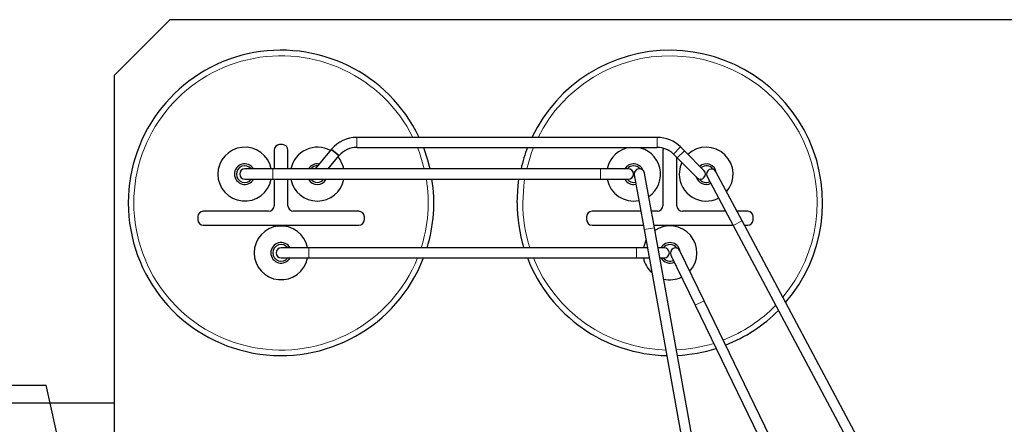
# Model space of a CAD drawing. Header units: millimetres. Extents: x 5 to 418, y 2 to 292.
# Tile 9 of 53: x 62 to 121, y 123 to 147. Entities that reach past the tile are written whole.
import ezdxf

# ---------------------------------------------------------------- set-up
doc = ezdxf.new("R2010")
doc.units = ezdxf.units.MM
doc.layers.add('SLD-0', color=7, linetype='Continuous')
doc.styles.add('SLDTEXTSTYLE0', font='TXT', dxfattribs={"width": 0.605})
doc.dimstyles.new('SLDDIMSTYLE3', dxfattribs={"dimtxt": 0.18, "dimasz": 1.016, "dimexe": 0, "dimexo": 0.0625, "dimgap": 0, "dimtad": 0, "dimtih": 1, "dimtoh": 1, "dimdec": 0, "dimrnd": 1e-09, "dimzin": 0, "dimdsep": 46, "dimtxsty": 'Standard', "dimblk1": 'DOT', "dimblk2": 'DOT', "dimsah": 1, "dimcen": 0.09, "dimadec": 0, "dimazin": 0, "dimtfac": 1.016, "dimtdec": 0, "dimtofl": 0, "dimtmove": 0, "dimatfit": 3, "dimldrblk": 'DOT', "dimfxl": 1, "dimfrac": 2, "dimtolj": 1, "dimtzin": 0, "dimarcsym": 0})

# ---------------------------------------------------------------- blocks, each defined once
blk = doc.blocks.new('SW_NOTE_0_2')
at = {"layer": 'SLD-0', "color": 0}
blk.add_line((-30.459, 0), (0, 0), dxfattribs=at)
at = {"layer": 'SLD-0', "color": 0, "attachment_point": 1, "style": 'SLDTEXTSTYLE0'}
for s, insert, char_height in [('M8 Erdung', (-30.848, 9.831), 3.5), ('protective earth', (-29.658, 4.166), 3.175)]:
    blk.add_mtext(s, dxfattribs=dict(at, insert=insert, char_height=char_height))
blk = doc.blocks.new('_Dot')
at = {"color": 0, "linetype": 'ByBlock', "lineweight": -2}
blk.add_line((-0.5, 0), (-1, 0), dxfattribs=at)
at = {"color": 0, "linetype": 'ByBlock', "const_width": 0.5}
blk.add_lwpolyline([(-0.25, 0, 1), (0.25, 0, 1)], format="xyb", close=True, dxfattribs=at)

msp = doc.modelspace()

# ---------------------------------------------------------------- linework, layer by layer
at = {"color": 7, "linetype": 'Continuous', "lineweight": 25}
for p, q in [((70.6871, 147.3605), (67.3538, 144.0271)), ((130.6871, 147.3605), (70.6871, 147.3605)), ((67.3538, 122.4771), (67.3538, 144.0271)), ((99.9301, 140.2938), (81.892, 140.2938)), ((76.9371, 139.5271), (76.9371, 138.4105)), ((77.4371, 139.8605), (77.2705, 139.8605)), ((77.7705, 138.4105), (77.7705, 139.5271)), ((80.362, 139.5634), (79.3946, 138.4105)), ((80.3854, 139.5913), (80.362, 139.5634)), ((81.892, 139.6938), (99.9301, 139.6938)), ((100.2705, 139.5271), (100.2705, 136.1938)), ((101.5541, 139.4844), (101.3208, 139.7178)), ((102.7326, 138.3059), (101.5541, 139.4844)), ((80.1778, 138.4105), (80.8216, 139.1777)), ((80.8216, 139.1777), (80.845, 139.2056)), ((100.8965, 139.2935), (101.1298, 139.0602)), ((101.1038, 136.1938), (101.1038, 139.0862)), ((101.1298, 139.0602), (102.3084, 137.8817)), ((76.8538, 138.4105), (75.1871, 138.4105)), ((96.5205, 138.4105), (76.8538, 138.4105)), ((98.1871, 138.4105), (96.5205, 138.4105)), ((75.1871, 137.7771), (76.8538, 137.7771)), ((76.8538, 137.7771), (96.5205, 137.7771)), ((76.9371, 137.7771), (76.9371, 136.1938)), ((77.7705, 136.1938), (77.7705, 137.7771)), ((96.5205, 137.7771), (98.1871, 137.7771)), ((98.5422, 138.0375), (99.1348, 134.7573)), ((99.7581, 134.8699), (99.1654, 138.1501)), ((102.9223, 137.9529), (104.4883, 135.0103)), ((105.018, 135.2922), (103.452, 138.2347)), ((72.3538, 135.5271), (72.3538, 135.3605)), ((76.6038, 135.8605), (72.6871, 135.8605)), ((82.0205, 135.8605), (78.1038, 135.8605)), ((82.3538, 135.3605), (82.3538, 135.5271)), ((95.6871, 135.5271), (95.6871, 135.3605)), ((98.9355, 135.8605), (96.0205, 135.8605)), ((99.9371, 135.8605), (99.5791, 135.8605)), ((104.0359, 135.8605), (101.4371, 135.8605)), ((105.3538, 135.8605), (104.7155, 135.8605)), ((105.6871, 135.3605), (105.6871, 135.5271)), ((72.6871, 135.0271), (82.0205, 135.0271)), ((96.0205, 135.0271), (99.0861, 135.0271)), ((99.1348, 134.7573), (101.8558, 119.6968)), ((99.7297, 135.0271), (104.4793, 135.0271)), ((102.479, 119.8094), (99.7581, 134.8699)), ((104.4883, 135.0103), (112.1649, 120.5855)), ((112.6946, 120.8674), (105.018, 135.2922)), ((105.159, 135.0271), (105.3538, 135.0271)), ((79.0205, 133.6605), (77.3538, 133.6605)), ((98.6871, 133.6605), (79.0205, 133.6605)), ((99.333, 133.6605), (98.6871, 133.6605)), ((100.3538, 133.6605), (99.9574, 133.6605)), ((77.3538, 133.0605), (79.0205, 133.0605)), ((79.0205, 133.0605), (98.6871, 133.0605)), ((98.6871, 133.0605), (99.4414, 133.0605)), ((100.085, 133.0605), (100.3538, 133.0605)), ((100.7504, 133.2298), (102.2021, 130.2292)), ((102.7422, 130.4905), (101.2905, 133.4911)), ((102.2021, 130.2292), (106.9177, 120.4815)), ((107.4579, 120.7427), (102.7422, 130.4905)), ((52.1871, 124.3605), (67.3538, 124.3605))]:
    msp.add_line(p, q, dxfattribs=at)
at = {"color": 7, "linetype": 'Continuous', "lineweight": 18}
for p, q in [((81.892, 140.2938), (81.892, 139.6938)), ((99.9301, 140.2938), (99.9301, 139.6938)), ((80.362, 139.5634), (80.8216, 139.1777)), ((80.3854, 139.5913), (80.845, 139.2056)), ((101.3208, 139.7178), (100.8965, 139.2935)), ((101.5541, 139.4844), (101.1298, 139.0602)), ((76.8538, 138.4105), (76.8538, 137.7771)), ((96.5205, 138.4105), (96.5205, 137.7771)), ((99.1348, 134.7573), (99.7581, 134.8699)), ((104.4883, 135.0103), (105.018, 135.2922)), ((79.0205, 133.6605), (79.0205, 133.0605)), ((98.6871, 133.6605), (98.6871, 133.0605)), ((102.2021, 130.2292), (102.7422, 130.4905))]:
    msp.add_line(p, q, dxfattribs=at)
at = {"color": 7, "linetype": 'Continuous', "lineweight": 18, "flags": 128}
for points in [[(85.946, 138.4105), (85.6544, 139.3816), (85.5341, 139.6938)], [(92.5069, 139.6938), (92.3865, 139.3816), (92.095, 138.4105)], [(91.9682, 137.7771), (91.9135, 137.386), (91.8538, 136.3605)]]:
    msp.add_lwpolyline(points, dxfattribs=at)
at = {"color": 7, "linetype": 'Continuous', "lineweight": 25, "flags": 128}
for points in [[(85.8929, 139.6938), (86.1492, 138.943), (86.2883, 138.4105)], [(100.292, 139.645), (100.2769, 139.5922), (100.2705, 139.5271)], [(101.4058, 138.7842), (101.3084, 138.5247), (101.2485, 138.0885)], [(91.5205, 136.3605), (91.5802, 137.4054), (91.6306, 137.7771)], [(99.253, 134.1033), (99.134, 133.8002), (99.1014, 133.6605)]]:
    msp.add_lwpolyline(points, dxfattribs=at)
at = {"color": 7, "linetype": 'Continuous', "lineweight": 25}
for centre, radius, start, end in [((77.3538, 136.3605), 9.1667, 25.409881, 180), ((100.6871, 136.3605), 9.1667, 319.263726, 154.590119), ((81.892, 138.3271), 1.9667, 90, 140), ((99.9301, 138.3271), 1.9667, 45, 90), ((75.1758, 138.0885), 1.6167, 11.488204, 180), ((77.2705, 139.5271), 0.3333, 90, 180), ((77.4371, 139.5271), 0.3333, 360, 90), ((79.5318, 138.0885), 1.6167, 61.131351, 168.511796), ((81.892, 138.3271), 1.3667, 90, 140), ((100.6871, 136.3605), 9.1667, 158.676314, 167.077296), ((98.5091, 138.0885), 1.6167, 96.792688, 168.511796), ((98.5091, 138.0885), 1.6167, 304.211699, 83.207312), ((99.9301, 138.3271), 1.3667, 45, 90), ((102.8652, 138.0885), 1.6167, 319.301426, 132.871852), ((79.5318, 138.0885), 1.6167, 11.488204, 39.742337), ((75.1758, 138.0885), 0.6167, 31.475798, 329.676038), ((75.1758, 138.0885), 0.5, 40.088541, 321.486719), ((75.1871, 138.0938), 0.3167, 90, 270), ((79.5318, 138.0885), 0.6167, 80.406215, 148.524202), ((79.5318, 138.0885), 0.5, 88.625231, 139.911459), ((98.5091, 138.0885), 0.6167, 21.15181, 148.524202), ((98.5091, 138.0885), 0.5, 39.710425, 139.911459), ((98.1871, 138.0938), 0.3167, 270, 90), ((98.8538, 138.0938), 0.3167, 10.240993, 190.240993), ((102.5205, 138.0938), 0.3, 225, 45), ((102.8652, 138.0885), 0.6167, 10.097718, 129.413236), ((102.8652, 138.0885), 0.5, 35.973659, 128.103934), ((103.1871, 138.0938), 0.3, 28.021089, 208.021089), ((75.1758, 138.0885), 1.6167, 180, 348.896238), ((79.5318, 138.0885), 1.6167, 191.103762, 348.896238), ((79.5318, 138.0885), 0.6167, 210.323962, 329.676038), ((79.5318, 138.0885), 0.5, 218.513281, 321.486719), ((77.3538, 136.3605), 9.1667, 342.869717, 8.890435), ((98.5091, 138.0885), 1.6167, 191.103762, 281.072781), ((98.5091, 138.0885), 0.6167, 210.323962, 282.422077), ((98.5091, 138.0885), 0.5, 218.513281, 282.931336), ((102.8652, 138.0885), 1.6167, 180, 297.551112), ((102.8652, 138.0885), 0.6167, 196.118437, 296.788905), ((102.8652, 138.0885), 0.5, 215.130871, 296.501334), ((77.3538, 136.3605), 9.1667, 180, 338.899804), ((76.6038, 136.1938), 0.3333, 270, 0), ((78.1038, 136.1938), 0.3333, 180, 270), ((100.6871, 136.3605), 9.1667, 180, 197.130283), ((99.9371, 136.1938), 0.3333, 270, 0), ((101.4371, 136.1938), 0.3333, 180, 270), ((72.6871, 135.5271), 0.3333, 90, 180), ((72.6871, 135.3605), 0.3333, 180, 270), ((82.0205, 135.5271), 0.3333, 0, 90), ((82.0205, 135.3605), 0.3333, 270, 0), ((96.0205, 135.5271), 0.3333, 90, 180), ((96.0205, 135.3605), 0.3333, 180, 270), ((105.3538, 135.5271), 0.3333, 0, 90), ((105.3538, 135.3605), 0.3333, 270, 0), ((77.3574, 133.364), 1.6167, 10.56618, 180), ((100.6907, 133.364), 1.6167, 317.423605, 123.950064), ((77.3574, 133.364), 0.6167, 28.733069, 330.511866), ((77.3574, 133.364), 0.5, 36.363067, 322.619887), ((77.3538, 133.3605), 0.3, 90, 270), ((100.6907, 133.364), 0.6167, 10.697942, 151.266931), ((100.6907, 133.364), 0.5, 34.801684, 143.636933), ((100.3538, 133.3605), 0.3, 270, 90), ((101.0205, 133.3605), 0.3, 25.81643, 205.81643), ((77.3574, 133.364), 1.6167, 180, 349.177741), ((100.6871, 136.3605), 9.1667, 201.100196, 268.836107), ((100.6907, 133.364), 1.6167, 190.822259, 227.694664), ((100.6907, 133.364), 0.6167, 209.488134, 295.381869), ((100.6907, 133.364), 0.5, 217.380113, 295.280469), ((100.6907, 133.364), 1.6167, 256.531922, 295.650671), ((100.6871, 136.3605), 9.1667, 291.396712, 315.290417), ((100.6871, 136.3605), 9.1667, 272.849404, 287.622927)]:
    msp.add_arc(centre, radius, start, end, dxfattribs=at)
at = {"color": 7, "linetype": 'Continuous', "lineweight": 18}
for centre, start, end in [((77.3538, 136.3605), 26.441448, 180), ((100.6871, 136.3605), 320.106644, 153.558552), ((77.3538, 136.3605), 342.202102, 9.2288), ((77.3538, 136.3605), 180, 338.063122), ((100.6871, 136.3605), 180, 197.797898), ((100.6871, 136.3605), 201.936878, 268.399619), ((100.6871, 136.3605), 291.229579, 315.963814), ((100.6871, 136.3605), 272.568828, 287.311489)]:
    msp.add_arc(centre, 8.8333, start, end, dxfattribs=at)

# ---------------------------------------------------------------- block references
at = {"layer": 'SLD-0'}
msp.add_blockref('SW_NOTE_0_2', (63.2519, 125.4199), dxfattribs=at)

# ---------------------------------------------------------------- leaders
msp.add_leader([(70.654, 92.5852), (63.2519, 125.4199)], dimstyle='SLDDIMSTYLE3', dxfattribs=at)

doc.saveas('drawing.dxf')
